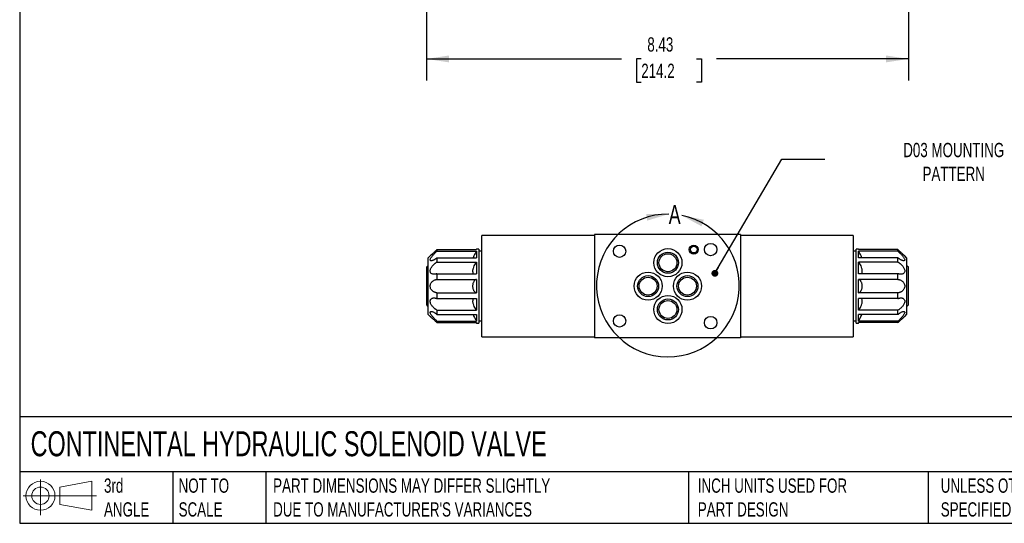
# Model space of a CAD drawing. Header units: inches. Extents: x 0.7 to 32.2, y 0.7 to 24.8.
# Tile 1 of 18: x 0.7 to 18, y 0.7 to 9.6. Entities that reach past the tile are written whole.
import ezdxf

# ---------------------------------------------------------------- set-up
doc = ezdxf.new("R2010")
doc.units = ezdxf.units.IN
doc.header["$LTSCALE"] = 3
doc.header["$MEASUREMENT"] = 0
doc.linetypes.add('SLD-Solid', pattern=[0])
doc.layers.add('DIMENSIONS', color=140, linetype='SLD-Solid', lineweight=25)
doc.layers.add('TEXT', color=140, linetype='SLD-Solid', lineweight=25)
doc.layers.add('SLD-DEFPOINTS', color=7, linetype='Continuous')
doc.styles.add('SLDTEXTSTYLE0', font='TXT', dxfattribs={"width": 0.7})
doc.dimstyles.new('SLDDIMSTYLE2', dxfattribs={"dimtxt": 0.254883, "dimasz": 0.39, "dimexe": 0, "dimexo": 0.0625, "dimgap": 0.063721, "dimtad": 0, "dimtih": 1, "dimtoh": 1, "dimrnd": 1e-09, "dimzin": 12, "dimdsep": 46, "dimtxsty": 'SLDTEXTSTYLE0', "dimsah": 1, "dimcen": 0.09, "dimadec": 0, "dimazin": 3, "dimtfac": 1, "dimtofl": 0, "dimtmove": 0, "dimatfit": 3, "dimfxl": 0, "dimfrac": 2, "dimtolj": 1, "dimtzin": 12, "dimarcsym": 0})
doc.dimstyles.new('SLDDIMSTYLE6', dxfattribs={"dimtxt": 0.18, "dimasz": 0.12, "dimexe": 0, "dimexo": 0.0625, "dimgap": 0, "dimtad": 0, "dimtih": 1, "dimtoh": 1, "dimdec": 0, "dimrnd": 1e-09, "dimzin": 0, "dimdsep": 46, "dimtxsty": 'Standard', "dimblk1": 'DOT', "dimblk2": 'DOT', "dimsah": 1, "dimcen": 0.09, "dimadec": 0, "dimazin": 0, "dimtfac": 0.12, "dimtdec": 0, "dimtofl": 0, "dimtmove": 0, "dimatfit": 3, "dimldrblk": 'DOT', "dimfxl": 0, "dimfrac": 2, "dimtolj": 1, "dimtzin": 0, "dimarcsym": 0})

# ---------------------------------------------------------------- blocks, each defined once
blk = doc.blocks.new('Block11')
at = {"color": 7, "linetype": 'SLD-Solid', "lineweight": 18}
for p, q in [((0.306, 0.627), (0.306, 0)), ((0.647, 0.492), (1.202, 0.594)), ((1.202, 0.594), (1.202, 0.086)), ((0.647, 0.189), (0.647, 0.492)), ((0, 0.34), (1.284, 0.34)), ((0.647, 0.189), (1.202, 0.086))]:
    blk.add_line(p, q, dxfattribs=at)
for radius in [0.254, 0.152]:
    blk.add_circle((0.306, 0.34), radius, dxfattribs=at)
blk = doc.blocks.new('Block12')
at = {"layer": 'SLD-DEFPOINTS'}
blk.add_blockref('Block11', (0, 0), dxfattribs=at)
blk = doc.blocks.new('_D_3')
at = {"layer": 'DIMENSIONS'}
for p, q in [((7.873, 12.299), (7.873, 8.506)), ((16.307, 12.299), (16.307, 8.506)), ((7.873, 8.881), (11.286, 8.881)), ((11.631, 8.881), (11.546, 8.881)), ((11.546, 8.881), (11.546, 8.475)), ((12.601, 8.881), (12.686, 8.881)), ((12.686, 8.881), (12.686, 8.475)), ((16.307, 8.881), (12.946, 8.881)), ((11.546, 8.475), (11.631, 8.475)), ((12.686, 8.475), (12.601, 8.475))]:
    blk.add_line(p, q, dxfattribs=at)
for points in [[(7.873, 8.881), (8.263, 8.821), (8.263, 8.941)], [(16.307, 8.881), (15.917, 8.941), (15.917, 8.821)]]:
    blk.add_solid(points, dxfattribs=at)
at = {"layer": 'DIMENSIONS', "char_height": 0.25, "attachment_point": 1, "style": 'SLDTEXTSTYLE0'}
for s, insert in [('8.43', (11.737, 9.26)), ('214.2', (11.631, 8.798))]:
    blk.add_mtext(s, dxfattribs=dict(at, insert=insert))
blk = doc.blocks.new('_Dot')
at = {"color": 0, "linetype": 'ByBlock', "lineweight": -2}
blk.add_line((-0.5, 0), (-1, 0), dxfattribs=at)
at = {"color": 0, "linetype": 'ByBlock', "const_width": 0.5}
blk.add_lwpolyline([(-0.25, 0, 1), (0.25, 0, 1)], format="xyb", close=True, dxfattribs=at)

msp = doc.modelspace()

# ---------------------------------------------------------------- linework, layer by layer
for p, q in [((10.81, 5.789), (8.842, 5.789)), ((8.842, 4.017), (8.842, 5.789)), ((10.81, 5.809), (10.81, 3.998)), ((13.37, 5.809), (10.81, 5.809)), ((13.37, 5.809), (13.37, 3.998)), ((15.338, 5.789), (13.37, 5.789)), ((15.338, 5.789), (15.338, 4.017)), ((8.055, 5.542), (8.055, 5.515)), ((8.055, 5.542), (8.747, 5.542)), ((8.747, 5.553), (8.741, 5.542)), ((8.787, 5.553), (8.747, 5.553)), ((8.747, 5.553), (8.747, 5.542)), ((8.787, 5.553), (8.787, 4.253)), ((15.432, 5.553), (15.393, 5.553)), ((15.393, 4.253), (15.393, 5.553)), ((15.439, 5.542), (15.432, 5.553)), ((15.432, 5.542), (15.432, 5.553)), ((16.125, 5.542), (15.432, 5.542)), ((16.125, 5.515), (16.125, 5.542)), ((7.936, 5.435), (7.897, 5.395)), ((7.897, 5.395), (7.897, 4.411)), ((8.055, 5.515), (8.747, 5.515)), ((8.055, 5.398), (8.055, 5.324)), ((8.055, 5.398), (8.747, 5.398)), ((8.747, 5.515), (8.747, 5.398)), ((8.842, 5.513), (8.787, 5.513)), ((15.393, 5.513), (15.338, 5.513)), ((16.125, 5.515), (15.432, 5.515)), ((15.432, 5.398), (15.432, 5.515)), ((16.125, 5.398), (15.432, 5.398)), ((16.125, 5.324), (16.125, 5.398)), ((16.283, 5.395), (16.244, 5.435)), ((16.283, 4.411), (16.283, 5.395)), ((7.897, 5.257), (7.873, 5.233)), ((7.873, 5.233), (7.873, 4.573)), ((8.055, 5.324), (8.747, 5.324)), ((8.747, 5.324), (8.747, 5.121)), ((16.125, 5.324), (15.432, 5.324)), ((15.432, 5.121), (15.432, 5.324)), ((16.307, 5.233), (16.283, 5.257)), ((16.307, 4.573), (16.307, 5.233)), ((8.055, 5.121), (8.055, 5.021)), ((8.055, 5.121), (8.747, 5.121)), ((8.055, 5.021), (8.747, 5.021)), ((8.747, 5.021), (8.747, 4.785)), ((16.125, 5.121), (15.432, 5.121)), ((15.432, 4.785), (15.432, 5.021)), ((16.125, 5.021), (15.432, 5.021)), ((16.125, 5.021), (16.125, 5.121)), ((8.055, 4.785), (8.747, 4.785)), ((8.055, 4.785), (8.055, 4.686)), ((8.055, 4.686), (8.747, 4.686)), ((8.747, 4.686), (8.747, 4.482)), ((16.125, 4.785), (15.432, 4.785)), ((16.125, 4.686), (15.432, 4.686)), ((15.432, 4.482), (15.432, 4.686)), ((16.125, 4.686), (16.125, 4.785)), ((7.873, 4.573), (7.897, 4.549)), ((8.055, 4.482), (8.055, 4.409)), ((8.055, 4.482), (8.747, 4.482)), ((16.125, 4.482), (15.432, 4.482)), ((16.125, 4.409), (16.125, 4.482)), ((16.283, 4.549), (16.307, 4.573)), ((7.897, 4.411), (7.936, 4.372)), ((8.055, 4.409), (8.747, 4.409)), ((8.747, 4.409), (8.747, 4.291)), ((16.125, 4.409), (15.432, 4.409)), ((15.432, 4.291), (15.432, 4.409)), ((16.244, 4.372), (16.283, 4.411)), ((8.055, 4.291), (8.055, 4.264)), ((8.055, 4.291), (8.747, 4.291)), ((8.055, 4.264), (8.747, 4.264)), ((8.741, 4.264), (8.747, 4.253)), ((8.747, 4.264), (8.747, 4.253)), ((8.747, 4.253), (8.787, 4.253)), ((8.787, 4.293), (8.842, 4.293)), ((15.338, 4.293), (15.393, 4.293)), ((15.393, 4.253), (15.432, 4.253)), ((16.125, 4.291), (15.432, 4.291)), ((15.432, 4.253), (15.439, 4.264)), ((16.125, 4.264), (15.432, 4.264)), ((15.432, 4.253), (15.432, 4.264)), ((16.125, 4.264), (16.125, 4.291)), ((8.842, 4.017), (10.81, 4.017)), ((13.37, 3.998), (10.81, 3.998)), ((13.37, 4.017), (15.338, 4.017))]:
    msp.add_line(p, q)
for centre, radius in [((11.251, 5.513), 0.108), ((12.098, 5.313), 0.246), ((12.551, 5.543), 0.0787), ((12.551, 5.543), 0.0591), ((12.846, 5.543), 0.108), ((12.098, 5.313), 0.184), ((12.098, 5.313), 0.157), ((11.751, 4.903), 0.246), ((11.751, 4.903), 0.184), ((11.751, 4.903), 0.157), ((12.44, 4.903), 0.246), ((12.44, 4.903), 0.184), ((12.44, 4.903), 0.157), ((12.098, 4.494), 0.246), ((12.098, 4.494), 0.184), ((12.098, 4.494), 0.157), ((11.251, 4.293), 0.108), ((12.846, 4.263), 0.108)]:
    msp.add_circle(centre, radius)
for points, knots in [([(8.055, 5.542), (8.042, 5.529), (8.016, 5.504), (7.98, 5.471), (7.952, 5.448), (7.94, 5.437), (7.935, 5.434), (7.936, 5.435), (7.936, 5.435)], [0, 0, 0, 0, 0.249066, 0.499055, 0.748764, 0.87435, 0.999583, 1, 1, 1, 1]), ([(16.244, 5.435), (16.243, 5.435), (16.241, 5.436), (16.227, 5.448), (16.201, 5.471), (16.164, 5.504), (16.138, 5.529), (16.125, 5.542)], [0, 0, 0, 0, 0.1250091, 0.2506225, 0.5000838, 0.7498135, 1, 1, 1, 1]), ([(8.055, 5.398), (8.052, 5.396), (8.048, 5.392), (8.042, 5.387), (8.035, 5.383), (8.029, 5.378), (8.023, 5.374), (8.012, 5.368), (7.998, 5.36), (7.98, 5.352), (7.963, 5.348), (7.949, 5.347), (7.939, 5.352), (7.935, 5.362), (7.939, 5.379), (7.949, 5.398), (7.964, 5.418), (7.98, 5.439), (7.998, 5.459), (8.014, 5.476), (8.029, 5.491), (8.042, 5.503), (8.05, 5.511), (8.055, 5.515)], [0, 0, 0, 0, 0.021425, 0.042541, 0.063379, 0.083969, 0.104342, 0.124528, 0.188995, 0.249522, 0.314876, 0.374681, 0.437336, 0.499816, 0.562396, 0.625066, 0.687752, 0.750079, 0.810536, 0.874939, 0.915664, 0.957268, 1, 1, 1, 1]), ([(8.747, 5.515), (8.74, 5.502), (8.724, 5.477), (8.702, 5.435), (8.692, 5.41), (8.687, 5.398)], [0, 0, 0, 0, 0.341064, 0.683136, 1, 1, 1, 1]), ([(15.493, 5.398), (15.488, 5.409), (15.479, 5.434), (15.456, 5.476), (15.44, 5.502), (15.432, 5.515)], [0, 0, 0, 0, 0.311795, 0.655759, 1, 1, 1, 1]), ([(16.125, 5.515), (16.128, 5.513), (16.132, 5.509), (16.138, 5.503), (16.145, 5.497), (16.151, 5.491), (16.157, 5.485), (16.168, 5.474), (16.182, 5.459), (16.2, 5.438), (16.217, 5.418), (16.231, 5.398), (16.241, 5.379), (16.245, 5.363), (16.241, 5.352), (16.231, 5.347), (16.216, 5.348), (16.2, 5.352), (16.182, 5.36), (16.166, 5.369), (16.151, 5.378), (16.138, 5.387), (16.13, 5.394), (16.125, 5.398)], [0, 0, 0, 0, 0.021425, 0.042541, 0.063379, 0.083969, 0.104342, 0.124528, 0.188995, 0.249522, 0.314876, 0.374681, 0.437336, 0.499816, 0.562396, 0.625066, 0.687752, 0.750079, 0.810536, 0.874939, 0.915664, 0.957268, 1, 1, 1, 1]), ([(8.055, 5.121), (8.052, 5.12), (8.048, 5.118), (8.042, 5.116), (8.035, 5.114), (8.029, 5.112), (8.023, 5.111), (8.012, 5.11), (7.998, 5.109), (7.98, 5.112), (7.963, 5.119), (7.949, 5.13), (7.939, 5.146), (7.935, 5.168), (7.939, 5.193), (7.949, 5.218), (7.964, 5.241), (7.98, 5.262), (7.998, 5.281), (8.014, 5.296), (8.029, 5.308), (8.042, 5.317), (8.05, 5.322), (8.055, 5.324)], [0, 0, 0, 0, 0.021425, 0.042541, 0.063379, 0.083969, 0.104342, 0.124528, 0.188995, 0.249522, 0.314876, 0.374681, 0.437336, 0.499816, 0.562396, 0.625066, 0.687752, 0.750079, 0.810536, 0.874939, 0.915664, 0.957268, 1, 1, 1, 1]), ([(8.747, 5.324), (8.74, 5.315), (8.724, 5.298), (8.702, 5.259), (8.687, 5.221), (8.68, 5.191), (8.679, 5.169), (8.68, 5.15), (8.685, 5.131), (8.693, 5.124), (8.697, 5.121)], [0, 0, 0, 0, 0.17515, 0.350819, 0.526716, 0.615312, 0.703542, 0.791954, 0.88072, 1, 1, 1, 1]), ([(15.483, 5.121), (15.487, 5.124), (15.494, 5.131), (15.499, 5.149), (15.501, 5.168), (15.5, 5.19), (15.493, 5.22), (15.479, 5.258), (15.456, 5.297), (15.44, 5.315), (15.432, 5.324)], [0, 0, 0, 0, 0.11626, 0.204831, 0.293037, 0.381424, 0.470165, 0.646547, 0.823202, 1, 1, 1, 1]), ([(16.125, 5.324), (16.128, 5.323), (16.132, 5.321), (16.138, 5.316), (16.145, 5.312), (16.151, 5.308), (16.157, 5.303), (16.168, 5.294), (16.182, 5.281), (16.2, 5.262), (16.217, 5.241), (16.231, 5.218), (16.241, 5.193), (16.245, 5.168), (16.241, 5.146), (16.231, 5.13), (16.216, 5.119), (16.2, 5.112), (16.182, 5.109), (16.166, 5.11), (16.151, 5.112), (16.138, 5.116), (16.13, 5.119), (16.125, 5.121)], [0, 0, 0, 0, 0.021425, 0.042541, 0.063379, 0.083969, 0.104342, 0.124528, 0.188995, 0.249522, 0.314876, 0.374681, 0.437336, 0.499816, 0.562396, 0.625066, 0.687752, 0.750079, 0.810536, 0.874939, 0.915664, 0.957268, 1, 1, 1, 1]), ([(8.055, 4.785), (8.052, 4.786), (8.048, 4.786), (8.042, 4.787), (8.035, 4.789), (8.029, 4.79), (8.023, 4.793), (8.012, 4.797), (7.998, 4.804), (7.98, 4.817), (7.963, 4.832), (7.949, 4.852), (7.939, 4.876), (7.935, 4.903), (7.939, 4.93), (7.949, 4.954), (7.964, 4.974), (7.98, 4.99), (7.998, 5.002), (8.014, 5.011), (8.029, 5.016), (8.042, 5.019), (8.05, 5.02), (8.055, 5.021)], [0, 0, 0, 0, 0.021425, 0.042541, 0.063379, 0.083969, 0.104342, 0.124528, 0.188995, 0.249522, 0.314876, 0.374681, 0.437336, 0.499816, 0.562396, 0.625066, 0.687752, 0.750079, 0.810536, 0.874939, 0.915664, 0.957268, 1, 1, 1, 1]), ([(8.747, 5.021), (8.746, 5.02), (8.743, 5.02), (8.739, 5.019), (8.735, 5.017), (8.732, 5.015), (8.728, 5.013), (8.721, 5.008), (8.713, 5), (8.702, 4.986), (8.693, 4.969), (8.685, 4.949), (8.68, 4.927), (8.679, 4.904), (8.68, 4.88), (8.685, 4.858), (8.692, 4.837), (8.702, 4.82), (8.712, 4.806), (8.722, 4.797), (8.731, 4.791), (8.739, 4.787), (8.745, 4.786), (8.747, 4.785)], [0, 0, 0, 0, 0.021414, 0.042474, 0.063235, 0.08375, 0.104072, 0.12425, 0.18798, 0.248824, 0.312665, 0.37375, 0.436366, 0.498724, 0.561211, 0.623947, 0.685219, 0.749261, 0.810452, 0.874576, 0.915446, 0.95711, 1, 1, 1, 1]), ([(15.432, 4.785), (15.434, 4.786), (15.437, 4.786), (15.441, 4.787), (15.444, 4.789), (15.448, 4.791), (15.452, 4.793), (15.459, 4.798), (15.467, 4.806), (15.478, 4.82), (15.487, 4.837), (15.495, 4.857), (15.499, 4.879), (15.501, 4.903), (15.5, 4.926), (15.495, 4.949), (15.487, 4.969), (15.478, 4.986), (15.468, 5), (15.458, 5.009), (15.448, 5.015), (15.441, 5.019), (15.435, 5.02), (15.432, 5.021)], [0, 0, 0, 0, 0.021414, 0.042474, 0.063235, 0.08375, 0.104072, 0.12425, 0.18798, 0.248824, 0.312665, 0.37375, 0.436366, 0.498724, 0.561211, 0.623947, 0.685219, 0.749261, 0.810452, 0.874576, 0.915446, 0.95711, 1, 1, 1, 1]), ([(16.125, 5.021), (16.128, 5.02), (16.132, 5.02), (16.138, 5.019), (16.145, 5.017), (16.151, 5.016), (16.157, 5.014), (16.168, 5.01), (16.182, 5.002), (16.2, 4.99), (16.217, 4.974), (16.231, 4.954), (16.241, 4.93), (16.245, 4.903), (16.241, 4.876), (16.231, 4.852), (16.216, 4.832), (16.2, 4.817), (16.182, 4.804), (16.166, 4.796), (16.151, 4.79), (16.138, 4.787), (16.13, 4.786), (16.125, 4.785)], [0, 0, 0, 0, 0.021425, 0.042541, 0.063379, 0.083969, 0.104342, 0.124528, 0.188995, 0.249522, 0.314876, 0.374681, 0.437336, 0.499816, 0.562396, 0.625066, 0.687752, 0.750079, 0.810536, 0.874939, 0.915664, 0.957268, 1, 1, 1, 1]), ([(8.055, 4.482), (8.052, 4.483), (8.048, 4.486), (8.042, 4.49), (8.035, 4.494), (8.029, 4.499), (8.023, 4.503), (8.012, 4.512), (7.998, 4.525), (7.98, 4.544), (7.963, 4.565), (7.949, 4.588), (7.939, 4.613), (7.935, 4.638), (7.939, 4.66), (7.949, 4.676), (7.964, 4.687), (7.98, 4.694), (7.998, 4.697), (8.014, 4.696), (8.029, 4.694), (8.042, 4.691), (8.05, 4.687), (8.055, 4.686)], [0, 0, 0, 0, 0.021425, 0.042541, 0.063379, 0.083969, 0.104342, 0.124528, 0.188995, 0.249522, 0.314876, 0.374681, 0.437336, 0.499816, 0.562396, 0.625066, 0.687752, 0.750079, 0.810536, 0.874939, 0.915664, 0.957268, 1, 1, 1, 1]), ([(8.697, 4.686), (8.693, 4.682), (8.686, 4.676), (8.681, 4.657), (8.679, 4.638), (8.68, 4.616), (8.687, 4.586), (8.701, 4.548), (8.724, 4.509), (8.739, 4.491), (8.747, 4.482)], [0, 0, 0, 0, 0.11626, 0.204831, 0.293037, 0.381424, 0.470165, 0.646547, 0.823202, 1, 1, 1, 1]), ([(15.432, 4.482), (15.44, 4.491), (15.456, 4.509), (15.478, 4.548), (15.493, 4.585), (15.499, 4.616), (15.501, 4.637), (15.5, 4.657), (15.494, 4.675), (15.487, 4.682), (15.483, 4.686)], [0, 0, 0, 0, 0.17515, 0.350819, 0.526716, 0.615312, 0.703542, 0.791954, 0.88072, 1, 1, 1, 1]), ([(16.125, 4.686), (16.128, 4.686), (16.132, 4.688), (16.138, 4.69), (16.145, 4.692), (16.151, 4.694), (16.157, 4.695), (16.168, 4.696), (16.182, 4.697), (16.2, 4.694), (16.217, 4.687), (16.231, 4.676), (16.241, 4.66), (16.245, 4.638), (16.241, 4.613), (16.231, 4.588), (16.216, 4.565), (16.2, 4.544), (16.182, 4.525), (16.166, 4.51), (16.151, 4.499), (16.138, 4.49), (16.13, 4.484), (16.125, 4.482)], [0, 0, 0, 0, 0.021425, 0.042541, 0.063379, 0.083969, 0.104342, 0.124528, 0.188995, 0.249522, 0.314876, 0.374681, 0.437336, 0.499816, 0.562396, 0.625066, 0.687752, 0.750079, 0.810536, 0.874939, 0.915664, 0.957268, 1, 1, 1, 1]), ([(8.055, 4.291), (8.052, 4.293), (8.048, 4.297), (8.042, 4.303), (8.035, 4.309), (8.029, 4.315), (8.023, 4.321), (8.012, 4.332), (7.998, 4.347), (7.98, 4.368), (7.963, 4.388), (7.949, 4.408), (7.939, 4.427), (7.935, 4.444), (7.939, 4.454), (7.949, 4.459), (7.964, 4.459), (7.98, 4.454), (7.998, 4.447), (8.014, 4.438), (8.029, 4.428), (8.042, 4.419), (8.05, 4.412), (8.055, 4.409)], [0, 0, 0, 0, 0.021425, 0.042541, 0.063379, 0.083969, 0.104342, 0.124528, 0.188995, 0.249522, 0.314876, 0.374681, 0.437336, 0.499816, 0.562396, 0.625066, 0.687752, 0.750079, 0.810536, 0.874939, 0.915664, 0.957268, 1, 1, 1, 1]), ([(7.936, 4.372), (7.937, 4.371), (7.939, 4.37), (7.953, 4.358), (7.979, 4.335), (8.016, 4.302), (8.042, 4.277), (8.055, 4.264)], [0, 0, 0, 0, 0.125021, 0.25064, 0.500093, 0.749821, 1, 1, 1, 1]), ([(8.687, 4.409), (8.692, 4.397), (8.701, 4.372), (8.724, 4.33), (8.74, 4.304), (8.747, 4.291)], [0, 0, 0, 0, 0.311795, 0.655759, 1, 1, 1, 1]), ([(15.432, 4.291), (15.44, 4.304), (15.456, 4.33), (15.478, 4.372), (15.488, 4.397), (15.493, 4.409)], [0, 0, 0, 0, 0.341064, 0.683136, 1, 1, 1, 1]), ([(16.125, 4.409), (16.128, 4.41), (16.132, 4.414), (16.138, 4.419), (16.145, 4.423), (16.151, 4.428), (16.157, 4.432), (16.168, 4.439), (16.182, 4.447), (16.2, 4.454), (16.217, 4.459), (16.231, 4.459), (16.241, 4.455), (16.245, 4.444), (16.241, 4.427), (16.231, 4.408), (16.216, 4.388), (16.2, 4.368), (16.182, 4.347), (16.166, 4.33), (16.151, 4.315), (16.138, 4.303), (16.13, 4.295), (16.125, 4.291)], [0, 0, 0, 0, 0.021425, 0.042541, 0.063379, 0.083969, 0.104342, 0.124528, 0.188995, 0.249522, 0.314876, 0.374681, 0.437336, 0.499816, 0.562396, 0.625066, 0.687752, 0.750079, 0.810536, 0.874939, 0.915664, 0.957268, 1, 1, 1, 1]), ([(16.125, 4.264), (16.138, 4.277), (16.164, 4.302), (16.2, 4.335), (16.227, 4.358), (16.24, 4.369), (16.245, 4.373), (16.244, 4.372), (16.244, 4.372)], [0, 0, 0, 0, 0.249066, 0.499055, 0.748764, 0.87435, 0.999583, 1, 1, 1, 1])]:
    msp.add_open_spline(points, degree=3, knots=knots)
at = {"layer": 'TEXT'}
for p, q in [((0.75, 24.75), (0.75, 0.75)), ((32.25, 2.613), (0.75, 2.613)), ((32.25, 1.65), (0.75, 1.65)), ((3.43, 1.65), (3.43, 0.75)), ((5.06, 1.65), (5.06, 0.75)), ((12.459, 1.65), (12.459, 0.75)), ((16.653, 1.65), (16.653, 0.75)), ((0.75, 0.75), (32.25, 0.75))]:
    msp.add_line(p, q, dxfattribs=at)
msp.add_arc((12.098, 4.914), 1.25, 89.3609, 78.8536, dxfattribs=at)
for points in [[(12.112, 6.165), (11.717, 6.168), (11.734, 6.049)], [(12.34, 6.141), (12.686, 5.951), (12.727, 6.064)]]:
    msp.add_solid(points, dxfattribs=at)

# ---------------------------------------------------------------- block references
at = {"layer": 'SLD-DEFPOINTS'}
msp.add_blockref('Block12', (0.808, 0.892), dxfattribs=at)

# ---------------------------------------------------------------- texts
at = {"layer": 'TEXT', "style": 'SLDTEXTSTYLE0'}
for s, insert, char_height, attachment_point in [('D03 MOUNTING^JPATTERN', (17.101, 7.411), 0.25, 2), ('A', (12.112, 6.324), 0.333, 1), ('CONTINENTAL HYDRAULIC SOLENOID VALVE', (0.941, 2.362), 0.4375, 1), ('3rd^JANGLE', (2.226, 1.535), 0.25, 1), ('NOT TO^JSCALE', (3.532, 1.535), 0.25, 1), ("PART DIMENSIONS MAY DIFFER SLIGHTLY ^JDUE TO MANUFACTURER'S VARIANCES", (5.187, 1.535), 0.25, 1), ('INCH UNITS USED FOR ^JPART DESIGN', (12.621, 1.535), 0.25, 1), ('UNLESS OTHERWISE ^JSPECIFIED UNITS ARE:', (16.874, 1.535), 0.25, 1)]:
    msp.add_mtext(s, dxfattribs=dict(at, insert=insert, char_height=char_height, attachment_point=attachment_point))

# ---------------------------------------------------------------- dimensions: what is measured, and where the dimension line sits
at = {"layer": 'DIMENSIONS'}
dim = msp.add_linear_dim(base=(16.307, 8.881), p1=(7.873, 12.449), p2=(16.307, 12.449), dimstyle='SLDDIMSTYLE2', dxfattribs=at)
dim.commit()
dim.dimension.update_dxf_attribs({"geometry": '_D_3', "text_midpoint": (12.116, 8.881), "dimtype": 160})

# ---------------------------------------------------------------- leaders
at = {"layer": 'TEXT'}
msp.add_leader([(12.92, 5.127), (14.094, 7.126), (14.844, 7.126)], dimstyle='SLDDIMSTYLE6', dxfattribs=at)

doc.saveas('drawing.dxf')
